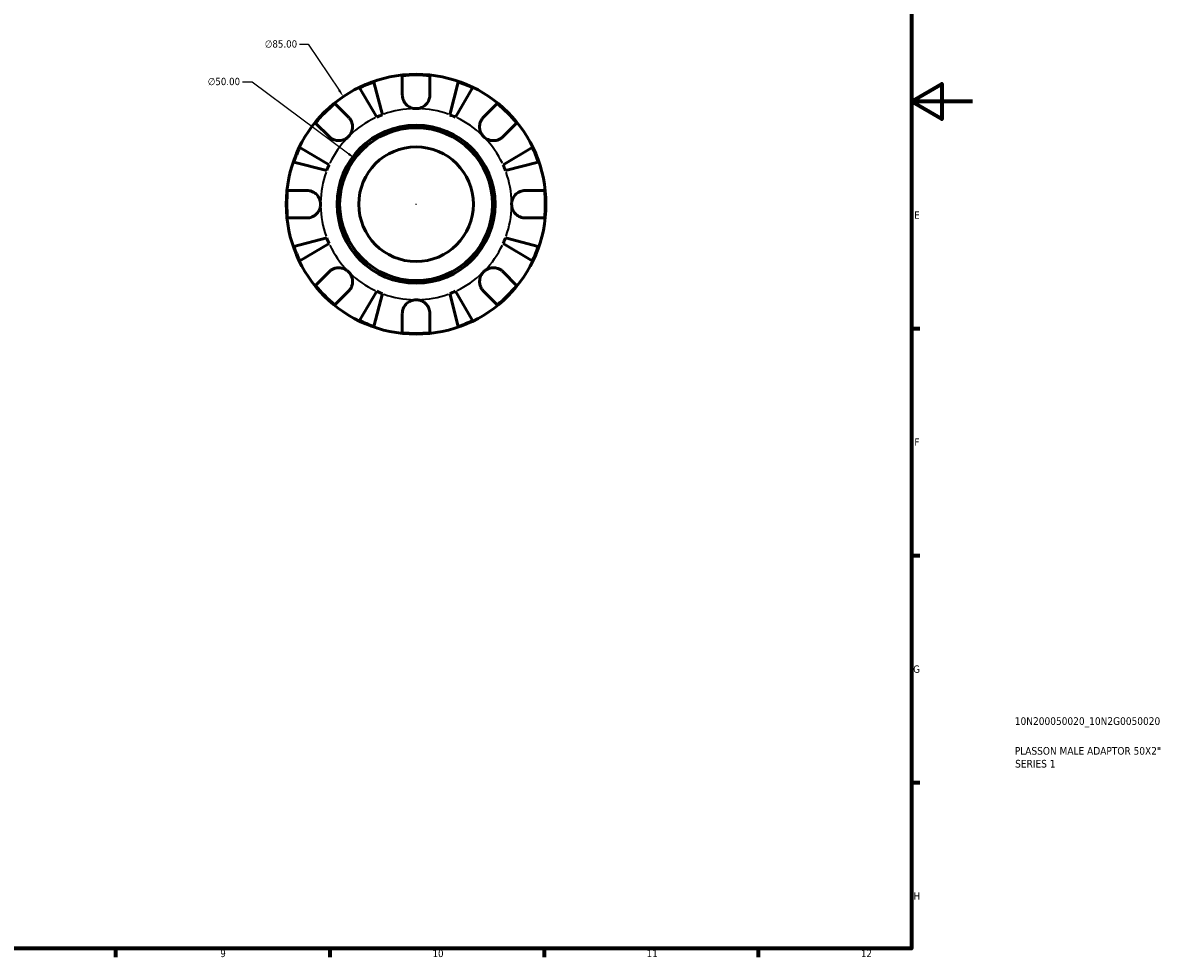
# Model space of a CAD drawing. Header units: millimetres. Extents: x -81 to 905, y -43 to 594.
# Tile 4 of 5: x 530 to 905, y 17 to 323. Entities that reach past the tile are written whole.
import ezdxf

# ---------------------------------------------------------------- set-up
doc = ezdxf.new("R2010")
doc.units = ezdxf.units.MM
for name, color, linetype, lineweight in [('Border (ANSI)', 7, 'Continuous', 70), ('Dimension (ANSI)', 7, 'Continuous', 25), ('Title (ISO)', 7, 'Continuous', 50), ('Visible (ANSI)', 7, 'Continuous', 50), ('Visible Narrow (ANSI)', 7, 'Continuous', 35)]:
    doc.layers.add(name, color=color, linetype=linetype, lineweight=lineweight)
doc.styles.add('Note Text (ANSI)', font='tahoma.ttf')
doc.styles.add('Note Text (ISO)', font='tahoma.ttf')
doc.dimstyles.new('Default - mm (ANSI)', dxfattribs={"dimtxt": 2.4, "dimasz": 2.5, "dimexe": 3.175, "dimexo": 1.6002, "dimgap": 0.8, "dimtad": 0, "dimtoh": 1, "dimrnd": 1e-08, "dimzin": 4, "dimdsep": 46, "dimtxsty": 'Note Text (ANSI)', "dimcen": 0.09, "dimdle": 10, "dimclrd": 256, "dimclre": 256, "dimclrt": 5, "dimadec": 1, "dimazin": 1, "dimtfac": 1.27, "dimtofl": 0, "dimtmove": 0, "dimatfit": 3, "dimfxl": 1, "dimtolj": 1, "dimtzin": 4, "dimlwd": -1, "dimlwe": -1, "dimarcsym": 0})

# ---------------------------------------------------------------- blocks, each defined once
blk = doc.blocks.new('Borders Default Border')
at = {"layer": 'Border (ANSI)'}
for p, q in [((821, 222.75), (823.8, 222.75)), ((821, 148.5), (823.8, 148.5)), ((821, 74.25), (823.8, 74.25)), ((560.67, 20), (560.67, 17.2)), ((630.75, 20), (630.75, 17.2)), ((700.83, 20), (700.83, 17.2)), ((770.92, 20), (770.92, 17.2))]:
    blk.add_line(p, q, dxfattribs=at)
at = {"layer": 'Border (ANSI)', "flags": 128}
for points in [[(20, 20), (20, 574), (821, 574), (821, 20), (20, 20)], [(841, 297), (821, 297), (831, 302.77), (831, 291.23), (821, 297)]]:
    blk.add_lwpolyline(points, dxfattribs=at)
at = {"layer": 'Border (ANSI)', "color": 5, "true_color": 0x0000ff, "char_height": 2.4, "attachment_point": 7, "style": 'Note Text (ANSI)'}
for s, insert in [('E', (821.91, 258.68)), ('F', (821.98, 184.43)), ('G', (821.6, 110.13)), ('H', (821.73, 35.93)), ('9', (594.92, 17.15)), ('10', (664.35, 17.15)), ('11', (734.43, 17.2)), ('12', (804.52, 17.2))]:
    blk.add_mtext(s, dxfattribs=dict(at, insert=insert))
blk = doc.blocks.new('Title Blocks ISO')
at = {"layer": 'Title (ISO)', "color": 232, "true_color": 0xca0064, "style": 'Note Text (ISO)'}
for tag, p in [('PART_NUMBER_001', (33.84, 73.13)), ('DESCRIPTION_001', (33.84, 63.4)), ('DESCRIPTION_002', (33.96, 59.19))]:
    blk.add_attdef(tag, p, '', height=2.5, dxfattribs=at)
blk = doc.blocks.new('*D11')
at = {"layer": 'Defpoints', "color": 0, "transparency": 16777216}
for p in [(638.94, 278.39), (679, 248.47)]:
    blk.add_point(p, dxfattribs=at)
at = {"layer": 'Dimension (ANSI)', "transparency": 16777216}
for p, q in [((602.17, 303.47), (605.34, 303.47)), ((605.34, 303.47), (636.93, 279.88)), ((658.88, 263.43), (659.06, 263.43)), ((658.97, 263.34), (658.97, 263.52))]:
    blk.add_line(p, q, dxfattribs=at)
blk.add_solid([(637.18, 280.22), (636.68, 279.55), (638.94, 278.39)], dxfattribs=at)
at = {"layer": 'Dimension (ANSI)', "color": 5, "transparency": 16777216, "insert": (590.82, 304.77), "char_height": 2.4, "attachment_point": 1, "style": 'Note Text (ANSI)'}
blk.add_mtext('\\A1;∅50.00', dxfattribs=at)
blk = doc.blocks.new('*D12')
at = {"layer": 'Defpoints', "color": 0, "transparency": 16777216}
for p in [(635.18, 298.64), (682.76, 228.21)]:
    blk.add_point(p, dxfattribs=at)
at = {"layer": 'Dimension (ANSI)', "transparency": 16777216}
for p, q in [((620.84, 315.76), (623.61, 315.76)), ((623.61, 315.76), (633.78, 300.72)), ((658.88, 263.43), (659.06, 263.43)), ((658.97, 263.34), (658.97, 263.52))]:
    blk.add_line(p, q, dxfattribs=at)
blk.add_solid([(634.12, 300.95), (633.43, 300.48), (635.18, 298.64)], dxfattribs=at)
at = {"layer": 'Dimension (ANSI)', "color": 5, "transparency": 16777216, "insert": (609.49, 317.05), "char_height": 2.4, "attachment_point": 1, "style": 'Note Text (ANSI)'}
blk.add_mtext('\\A1;∅85.00', dxfattribs=at)

msp = doc.modelspace()

# ---------------------------------------------------------------- linework, layer by layer
at = {"layer": 'Visible (ANSI)'}
for p, q in [((654.4666, 299.1774), (654.4666, 305.4599)), ((663.4666, 305.4599), (663.4666, 299.1774)), ((646.09, 291.9011), (640.4716, 301.4394)), ((645.1661, 303.3839), (647.9378, 292.6665)), ((669.9955, 292.6665), (672.7672, 303.3839)), ((677.4617, 301.4394), (671.8433, 291.9011)), ((632.4272, 296.3308), (636.8696, 291.8884)), ((681.0637, 291.8884), (685.5061, 296.3308)), ((630.5056, 285.5245), (626.0632, 289.9669)), ((691.8701, 289.9669), (687.4277, 285.5245)), ((620.9546, 281.9224), (630.4929, 276.304)), ((687.4404, 276.304), (696.9787, 281.9224)), ((629.7275, 274.4562), (619.0101, 277.2279)), ((698.9232, 277.2279), (688.2058, 274.4562)), ((616.9341, 267.9274), (623.2166, 267.9274)), ((694.7166, 267.9274), (700.9992, 267.9274)), ((623.2166, 258.9274), (616.9341, 258.9274)), ((700.9992, 258.9274), (694.7166, 258.9274)), ((619.0101, 249.6268), (629.7275, 252.3985)), ((688.2058, 252.3985), (698.9232, 249.6268)), ((630.4929, 250.5508), (620.9546, 244.9323)), ((696.9787, 244.9323), (687.4404, 250.5508)), ((626.0632, 236.8879), (630.5056, 241.3303)), ((687.4277, 241.3303), (691.8701, 236.8879)), ((636.8696, 234.9663), (632.4272, 230.5239)), ((640.4716, 225.4154), (646.09, 234.9536)), ((647.9378, 234.1882), (645.1661, 223.4708)), ((672.7672, 223.4708), (669.9955, 234.1882)), ((671.8433, 234.9536), (677.4617, 225.4154)), ((685.5061, 230.5239), (681.0637, 234.9663)), ((654.4666, 221.3949), (654.4666, 227.6774)), ((663.4666, 227.6774), (663.4666, 221.3949))]:
    msp.add_line(p, q, dxfattribs=at)
for radius in [42.5, 25.85, 25, 18.75]:
    msp.add_circle((658.9666, 263.4274), radius, dxfattribs=at)
for radius, start, end in [(42.2727, 83.88919, 96.11081), (42.2727, 109.054366, 115.945634), (42.2727, 64.054366, 70.945634), (42.2727, 128.88919, 141.11081), (42.2727, 38.88919, 51.11081), (31.25, 110.666222, 114.333778), (31.25, 65.666222, 69.333778), (42.2727, 154.054366, 160.945634), (42.2727, 19.054366, 25.945634), (31.25, 155.666222, 159.333778), (31.25, 20.666222, 24.333778), (42.2727, 173.88919, 186.11081), (42.2727, 353.88919, 6.11081), (31.25, 200.666222, 204.333778), (31.25, 335.666222, 339.333778), (42.2727, 199.054366, 205.945634), (42.2727, 334.054366, 340.945634), (42.2727, 218.88919, 231.11081), (42.2727, 308.88919, 321.11081), (31.25, 245.666222, 249.333778), (31.25, 290.666222, 294.333778), (42.2727, 244.054366, 250.945634), (42.2727, 289.054366, 295.945634), (42.2727, 263.88919, 276.11081)]:
    msp.add_arc((658.9666, 263.4274), radius, start, end, dxfattribs=at)
for points, knots in [([(658.9666, 294.6774), (658.548, 294.6774), (658.1316, 294.7358), (657.2423, 294.9901), (656.7821, 295.2107), (655.9927, 295.7689), (655.6614, 296.0897), (655.1445, 296.7693), (654.95, 297.1117), (654.7104, 297.6962), (654.6376, 297.9259), (654.535, 298.3672), (654.5019, 298.5773), (654.4722, 298.9177), (654.4666, 299.048), (654.4666, 299.1774)], [0, 0, 0, 0, 0.125582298, 0.125582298, 0.277586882, 0.277586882, 0.415658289, 0.415658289, 0.535588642, 0.535588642, 0.610628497, 0.610628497, 0.678307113, 0.678307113, 0.720599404, 0.720599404, 0.720599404, 0.720599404]), ([(663.4666, 299.1774), (663.4666, 298.9684), (663.4521, 298.7569), (663.3921, 298.3347), (663.3472, 298.1248), (663.21, 297.655), (663.1093, 297.398), (662.7583, 296.7029), (662.458, 296.2926), (661.6885, 295.5508), (661.2169, 295.2402), (660.1509, 294.7956), (659.5623, 294.6774), (658.9666, 294.6774)], [-0.72877811, -0.72877811, -0.72877811, -0.72877811, -0.658645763, -0.658645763, -0.589487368, -0.589487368, -0.502828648, -0.502828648, -0.347823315, -0.347823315, -0.178705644, -0.178705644, 0, 0, 0, 0]), ([(636.8696, 291.8884), (636.9588, 291.7992), (637.0449, 291.7055), (637.3125, 291.3883), (637.4789, 291.1485), (637.7752, 290.6145), (637.9005, 290.3208), (638.127, 289.5734), (638.1933, 289.1136), (638.1797, 288.0815), (638.0656, 287.5206), (637.6234, 286.4453), (637.2904, 285.9453), (636.8696, 285.5245)], [-0.724744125, -0.724744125, -0.724744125, -0.724744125, -0.682926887, -0.682926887, -0.589467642, -0.589467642, -0.490143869, -0.490143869, -0.349335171, -0.349335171, -0.17856496, -0.17856496, 0, 0, 0, 0]), ([(681.0637, 285.5245), (680.8226, 285.7656), (680.6097, 286.0333), (680.236, 286.6316), (680.0812, 286.9629), (679.8161, 287.7746), (679.7414, 288.2607), (679.7502, 289.2116), (679.8259, 289.6668), (680.0647, 290.4004), (680.1928, 290.6861), (680.4957, 291.2116), (680.6671, 291.45), (680.9238, 291.7437), (680.9928, 291.8175), (681.0637, 291.8884)], [0, 0, 0, 0, 0.102304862, 0.102304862, 0.211653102, 0.211653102, 0.358687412, 0.358687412, 0.498615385, 0.498615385, 0.596138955, 0.596138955, 0.690342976, 0.690342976, 0.723550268, 0.723550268, 0.723550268, 0.723550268]), ([(636.8696, 285.5245), (636.6284, 285.2833), (636.3607, 285.0704), (635.7624, 284.6967), (635.4311, 284.542), (634.6194, 284.2768), (634.1333, 284.2021), (633.1824, 284.2109), (632.7272, 284.2867), (631.9937, 284.5254), (631.7079, 284.6535), (631.1824, 284.9564), (630.944, 285.1279), (630.6503, 285.3845), (630.5765, 285.4535), (630.5056, 285.5245)], [0, 0, 0, 0, 0.102304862, 0.102304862, 0.211653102, 0.211653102, 0.358687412, 0.358687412, 0.498615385, 0.498615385, 0.596138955, 0.596138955, 0.690342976, 0.690342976, 0.723550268, 0.723550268, 0.723550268, 0.723550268]), ([(687.4277, 285.5245), (687.3385, 285.4352), (687.2448, 285.3491), (686.9275, 285.0815), (686.6878, 284.9151), (686.1538, 284.6189), (685.86, 284.4936), (685.1126, 284.2671), (684.6528, 284.2007), (683.6207, 284.2143), (683.0599, 284.3284), (681.9845, 284.7707), (681.4846, 285.1036), (681.0637, 285.5245)], [-0.724744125, -0.724744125, -0.724744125, -0.724744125, -0.682926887, -0.682926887, -0.589467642, -0.589467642, -0.490143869, -0.490143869, -0.349335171, -0.349335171, -0.17856496, -0.17856496, 0, 0, 0, 0]), ([(623.2166, 267.9274), (623.3717, 267.9274), (623.5281, 267.9194), (623.9483, 267.8754), (624.2118, 267.8243), (624.7633, 267.664), (625.0479, 267.5496), (625.7345, 267.1862), (626.114, 266.9031), (626.838, 266.1576), (627.1521, 265.6817), (627.5989, 264.6105), (627.7166, 264.0216), (627.7166, 263.4274)], [-0.719688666, -0.719688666, -0.719688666, -0.719688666, -0.669133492, -0.669133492, -0.584482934, -0.584482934, -0.490084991, -0.490084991, -0.347659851, -0.347659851, -0.17827673, -0.17827673, 0, 0, 0, 0]), ([(690.2166, 263.4274), (690.2166, 263.8283), (690.2702, 264.2275), (690.4928, 265.0415), (690.6719, 265.4484), (691.2157, 266.3136), (691.6147, 266.7373), (692.3821, 267.2926), (692.7073, 267.4704), (693.3063, 267.7098), (693.5715, 267.7877), (694.1184, 267.8966), (694.3981, 267.9245), (694.6881, 267.9273), (694.7024, 267.9274), (694.7166, 267.9274)], [-3.126212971, -3.126212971, -3.126212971, -3.126212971, -3.005921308, -3.005921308, -2.872956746, -2.872956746, -2.697893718, -2.697893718, -2.583387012, -2.583387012, -2.495475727, -2.495475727, -2.403102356, -2.403102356, -2.398316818, -2.398316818, -2.398316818, -2.398316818]), ([(627.7166, 263.4274), (627.7166, 263.0264), (627.6631, 262.6273), (627.4405, 261.8133), (627.2614, 261.4063), (626.7176, 260.5411), (626.3186, 260.1174), (625.5512, 259.5621), (625.2259, 259.3844), (624.627, 259.1449), (624.3618, 259.067), (623.8149, 258.9582), (623.5352, 258.9302), (623.2452, 258.9274), (623.2309, 258.9274), (623.2166, 258.9274)], [-3.126212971, -3.126212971, -3.126212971, -3.126212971, -3.005921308, -3.005921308, -2.872956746, -2.872956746, -2.697893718, -2.697893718, -2.583387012, -2.583387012, -2.495475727, -2.495475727, -2.403102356, -2.403102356, -2.398316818, -2.398316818, -2.398316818, -2.398316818]), ([(694.7166, 258.9274), (694.5616, 258.9274), (694.4052, 258.9354), (693.985, 258.9794), (693.7215, 259.0304), (693.17, 259.1907), (692.8854, 259.3052), (692.1988, 259.6686), (691.8193, 259.9517), (691.0953, 260.6971), (690.7812, 261.1731), (690.3344, 262.2442), (690.2166, 262.8331), (690.2166, 263.4274)], [-0.719688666, -0.719688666, -0.719688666, -0.719688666, -0.669133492, -0.669133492, -0.584482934, -0.584482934, -0.490084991, -0.490084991, -0.347659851, -0.347659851, -0.17827673, -0.17827673, 0, 0, 0, 0]), ([(630.5056, 241.3303), (630.5948, 241.4195), (630.6885, 241.5057), (631.0057, 241.7732), (631.2455, 241.9396), (631.7795, 242.2359), (632.0733, 242.3612), (632.8206, 242.5877), (633.2805, 242.6541), (634.3126, 242.6405), (634.8734, 242.5263), (635.9488, 242.0841), (636.4487, 241.7512), (636.8696, 241.3303)], [-0.724744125, -0.724744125, -0.724744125, -0.724744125, -0.682926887, -0.682926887, -0.589467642, -0.589467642, -0.490143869, -0.490143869, -0.349335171, -0.349335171, -0.17856496, -0.17856496, 0, 0, 0, 0]), ([(636.8696, 241.3303), (637.1107, 241.0891), (637.3236, 240.8214), (637.6973, 240.2231), (637.8521, 239.8918), (638.1172, 239.0801), (638.1919, 238.594), (638.1831, 237.6431), (638.1074, 237.188), (637.8686, 236.4544), (637.7405, 236.1686), (637.4376, 235.6431), (637.2662, 235.4048), (637.0095, 235.111), (636.9405, 235.0373), (636.8696, 234.9663)], [0, 0, 0, 0, 0.102304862, 0.102304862, 0.211653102, 0.211653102, 0.358687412, 0.358687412, 0.498615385, 0.498615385, 0.596138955, 0.596138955, 0.690342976, 0.690342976, 0.723550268, 0.723550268, 0.723550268, 0.723550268]), ([(681.0637, 234.9663), (680.9745, 235.0555), (680.8884, 235.1492), (680.6208, 235.4665), (680.4544, 235.7062), (680.1581, 236.2402), (680.0328, 236.534), (679.8063, 237.2814), (679.74, 237.7412), (679.7536, 238.7733), (679.8677, 239.3342), (680.3099, 240.4095), (680.6429, 240.9094), (681.0637, 241.3303)], [-0.724744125, -0.724744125, -0.724744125, -0.724744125, -0.682926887, -0.682926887, -0.589467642, -0.589467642, -0.490143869, -0.490143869, -0.349335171, -0.349335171, -0.17856496, -0.17856496, 0, 0, 0, 0]), ([(681.0637, 241.3303), (681.3049, 241.5714), (681.5726, 241.7843), (682.1709, 242.158), (682.5022, 242.3128), (683.3139, 242.5779), (683.8, 242.6526), (684.7509, 242.6438), (685.2061, 242.5681), (685.9396, 242.3293), (686.2254, 242.2012), (686.7509, 241.8984), (686.9892, 241.7269), (687.283, 241.4702), (687.3568, 241.4012), (687.4277, 241.3303)], [0, 0, 0, 0, 0.102304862, 0.102304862, 0.211653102, 0.211653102, 0.358687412, 0.358687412, 0.498615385, 0.498615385, 0.596138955, 0.596138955, 0.690342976, 0.690342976, 0.723550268, 0.723550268, 0.723550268, 0.723550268]), ([(654.4666, 227.6774), (654.4666, 227.8324), (654.4747, 227.9888), (654.5187, 228.409), (654.5697, 228.6725), (654.73, 229.2241), (654.8445, 229.5086), (655.2078, 230.1952), (655.4909, 230.5747), (656.2364, 231.2987), (656.7123, 231.6128), (657.7835, 232.0596), (658.3724, 232.1774), (658.9666, 232.1774)], [-0.719688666, -0.719688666, -0.719688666, -0.719688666, -0.669133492, -0.669133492, -0.584482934, -0.584482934, -0.490084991, -0.490084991, -0.347659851, -0.347659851, -0.17827673, -0.17827673, 0, 0, 0, 0]), ([(658.9666, 232.1774), (659.3676, 232.1774), (659.7667, 232.1238), (660.5807, 231.9012), (660.9877, 231.7221), (661.8529, 231.1783), (662.2766, 230.7793), (662.8319, 230.0119), (663.0096, 229.6867), (663.2491, 229.0877), (663.327, 228.8225), (663.4358, 228.2756), (663.4638, 227.9959), (663.4666, 227.7059), (663.4666, 227.6916), (663.4666, 227.6774)], [-3.126212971, -3.126212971, -3.126212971, -3.126212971, -3.005921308, -3.005921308, -2.872956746, -2.872956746, -2.697893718, -2.697893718, -2.583387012, -2.583387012, -2.495475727, -2.495475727, -2.403102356, -2.403102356, -2.398316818, -2.398316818, -2.398316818, -2.398316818])]:
    msp.add_open_spline(points, degree=3, knots=knots, dxfattribs=at)
at = {"layer": 'Visible Narrow (ANSI)'}
for start, end in [(91.033311, 109.632911), (70.367089, 88.966689), (115.367089, 133.966689), (46.033311, 64.632911), (136.033311, 154.632911), (25.367089, 43.966689), (160.367089, 178.966689), (1.033311, 19.632911), (181.033311, 199.632911), (340.367089, 358.966689), (205.367089, 223.966689), (316.033311, 334.632911), (226.033311, 244.632911), (295.367089, 313.966689), (250.367089, 268.966689), (271.033311, 289.632911)]:
    msp.add_arc((658.9666, 263.4274), 31.25, start, end, dxfattribs=at)

# ---------------------------------------------------------------- block references
msp.add_blockref('Borders Default Border', (0, 0))
msp.add_blockref('Title Blocks ISO', (821, 20)).add_auto_attribs({'PART_NUMBER_001': '10N200050020_10N2G0050020', 'DESCRIPTION_001': 'PLASSON MALE ADAPTOR 50X2"', 'DESCRIPTION_002': 'SERIES 1'})

# ---------------------------------------------------------------- dimensions: what is measured, and where the dimension line sits
at = {"layer": 'Dimension (ANSI)'}
for p1, p2, picture, middle in [((682.7569, 228.2098), (635.1764, 298.6449), '*D12', (614.7674, 315.7605)), ((678.9978, 248.469), (638.9355, 278.3857), '*D11', (596.094, 303.4729))]:
    dim = msp.add_diameter_dim_2p(p1=p1, p2=p2, dimstyle='Default - mm (ANSI)', override={"dimgap": 0.8, "dimtih": 1, "dimdec": 2, "dimlfac": 1, "dimtol": 0, "dimlim": 0, "dimtp": 0, "dimtm": 0, "dimtdec": 2}, dxfattribs=at)
    dim.commit()
    dim.dimension.update_dxf_attribs({"geometry": picture, "text_midpoint": middle, "dimtype": 163})

doc.saveas('drawing.dxf')
